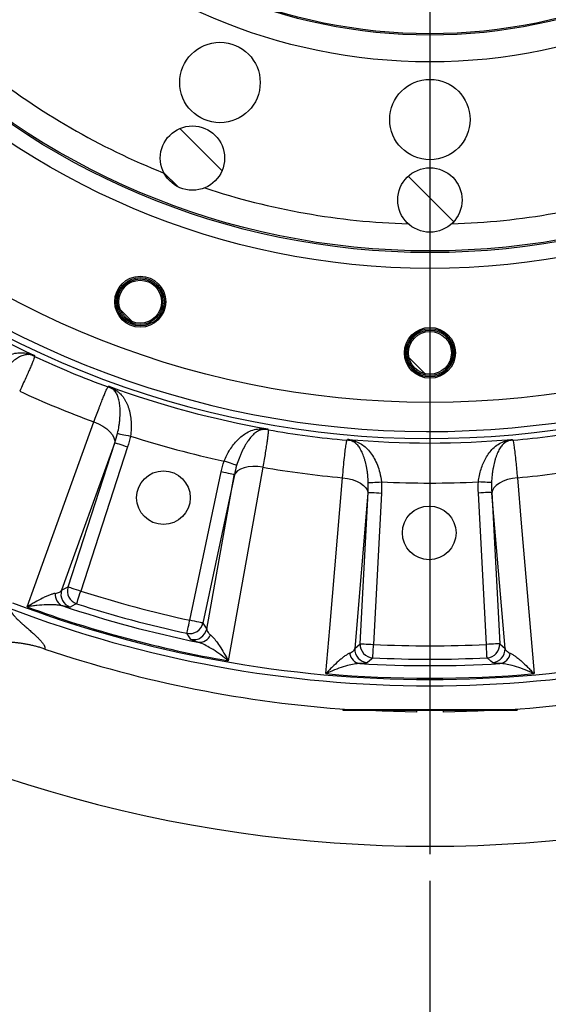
# Model space of a CAD drawing. Extents: x 0 to 8410, y 0 to 5940.
# Tile 7 of 110: x 2081 to 2476, y 2938 to 3672. Entities that reach past the tile are written whole.
import ezdxf

# ---------------------------------------------------------------- set-up
doc = ezdxf.new("R2010")
doc.units = 0
doc.header["$LTSCALE"] = 10
doc.linetypes.add('CENTERX2', pattern=[20.32, 12.7, -2.54, 2.54, -2.54])
doc.layers.get('0').update_dxf_attribs({"linetype": 'CONTINUOUS'})
doc.styles.add('SLDTEXTSTYLE0', font='TXT', dxfattribs={"width": 0.605})
doc.dimstyles.new('SLDDIMSTYLE0', dxfattribs={"dimtxt": 50, "dimasz": 50, "dimexe": 0, "dimexo": 0.0625, "dimgap": 12.5, "dimtad": 0, "dimtih": 1, "dimtoh": 1, "dimdec": 1, "dimlfac": 0.5, "dimrnd": 1e-09, "dimzin": 12, "dimtxsty": 'SLDTEXTSTYLE0', "dimblk1": 'NONE', "dimsah": 1, "dimcen": 0, "dimazin": 3, "dimtfac": 1, "dimtmove": 0, "dimatfit": 3, "dimtolj": 1, "dimtzin": 12})
doc.dimstyles.new('SLDDIMSTYLE1', dxfattribs={"dimtxt": 50, "dimasz": 50, "dimexe": 0, "dimexo": 0.0625, "dimgap": -12.5, "dimtad": 1, "dimdec": 4, "dimlfac": 5, "dimzin": 12, "dimtxsty": 'SLDTEXTSTYLE0', "dimsah": 1, "dimcen": 0.09, "dimadec": 1, "dimazin": 3, "dimtfac": 1, "dimtofl": 0, "dimtmove": 0, "dimatfit": 3, "dimtolj": 1})
doc.dimstyles.new('SLDDIMSTYLE2', dxfattribs={"dimtxt": 50, "dimasz": 50, "dimexe": 0, "dimexo": 0.0625, "dimgap": 12.5, "dimtad": 1, "dimdec": 1, "dimlfac": 0.5, "dimrnd": 1e-09, "dimzin": 12, "dimtxsty": 'SLDTEXTSTYLE0', "dimsah": 1, "dimcen": 0.09, "dimazin": 3, "dimtfac": 1, "dimtofl": 0, "dimtmove": 0, "dimatfit": 3, "dimtolj": 1, "dimtzin": 12})
doc.dimstyles.new('SLDDIMSTYLE6', dxfattribs={"dimtxt": 50, "dimasz": 50, "dimexe": 0, "dimexo": 0.0625, "dimgap": -12.5, "dimtad": 0, "dimtih": 1, "dimtoh": 1, "dimdec": 1, "dimlfac": 0.5, "dimrnd": 1e-09, "dimzin": 12, "dimtxsty": 'SLDTEXTSTYLE0', "dimsah": 1, "dimcen": 0, "dimazin": 3, "dimtfac": 1, "dimtofl": 0, "dimtmove": 0, "dimatfit": 3, "dimtolj": 1})

# ---------------------------------------------------------------- blocks, each defined once
blk = doc.blocks.new('_D')
at = {"color": 7, "linetype": 'CONTINUOUS'}
for p, q in [((1762.91, 5138.79), (3012.06, 2973.23)), ((3012.06, 2973.23), (3116.53, 2792.13)), ((3116.53, 2792.13), (3367.21, 2792.13))]:
    blk.add_line(p, q, dxfattribs=at)
blk.add_solid([(3012.06, 2973.23), (3030.55, 2926.18), (3043.54, 2933.67)], dxfattribs=at)
at = {"color": 7, "linetype": 'CONTINUOUS', "char_height": 50, "attachment_point": 1, "style": 'SLDTEXTSTYLE0'}
for s, insert in [('%%c', (3141.53, 2856.58)), ('1250', (3214.43, 2856.72))]:
    blk.add_mtext(s, dxfattribs=dict(at, insert=insert))
blk = doc.blocks.new('_NONE')
blk = doc.blocks.new('_D_1')
at = {"color": 7, "linetype": 'CONTINUOUS'}
for p, q in [((3248.9, 3345.91), (3701.1, 2973.15)), ((2387.49, 3030.16), (2387.49, 2353.62)), ((2979.56, 2571.41), (3156.43, 2654.83)), ((3156.43, 2654.83), (3189.17, 2585.43)), ((3189.17, 2585.43), (3012.29, 2502.01)), ((3012.29, 2502.01), (2979.56, 2571.41))]:
    blk.add_line(p, q, dxfattribs=at)
blk.add_arc((2387.49, 4056.01), 1687.4, 270, 320.5, dxfattribs=at)
for points in [[(3689.52, 2982.7), (3651.43, 2949.45), (3662.87, 2939.73)], [(2387.49, 2368.62), (2437.59, 2361.86), (2437.37, 2376.85)]]:
    blk.add_solid(points, dxfattribs=at)
at = {"color": 7, "linetype": 'CONTINUOUS', "insert": (3000.35, 2567.64), "char_height": 50, "attachment_point": 1, "rotation": 25.25, "style": 'SLDTEXTSTYLE0'}
blk.add_mtext('50,5°', dxfattribs=at)
blk = doc.blocks.new('_D_2')
at = {"color": 7, "linetype": 'CONTINUOUS'}
for p, q in [((2387.49, 5081.86), (2387.49, 5615.48)), ((2920.53, 5523.54), (2949.9, 5594.44)), ((2949.9, 5594.44), (3077.64, 5541.53)), ((3077.64, 5541.53), (3048.27, 5470.63)), ((3048.27, 5470.63), (2920.53, 5523.54)), ((3135.61, 4804.13), (3490.19, 5158.72))]:
    blk.add_line(p, q, dxfattribs=at)
blk.add_arc((2387.49, 4056.01), 1544.46, 45, 90, dxfattribs=at)
for points in [[(2387.49, 5600.48), (2437.36, 5592.17), (2437.6, 5607.17)], [(3479.59, 5148.11), (3448.88, 5188.28), (3438.45, 5177.5)]]:
    blk.add_solid(points, dxfattribs=at)
at = {"color": 7, "linetype": 'CONTINUOUS', "insert": (2961.07, 5576.51), "char_height": 50, "attachment_point": 1, "rotation": 337.5, "style": 'SLDTEXTSTYLE0'}
blk.add_mtext('45°', dxfattribs=at)
blk = doc.blocks.new('_D_5')
at = {"color": 7, "linetype": 'CONTINUOUS'}
for p, q in [((2387.49, 5081.86), (2387.49, 5608.37)), ((1603.98, 5488.06), (1780.85, 5571.47)), ((1780.85, 5571.47), (1813.59, 5502.07)), ((1813.59, 5502.07), (1636.72, 5418.65)), ((1636.72, 5418.65), (1603.98, 5488.06)), ((1573.42, 4727.07), (1189.65, 5043.43))]:
    blk.add_line(p, q, dxfattribs=at)
blk.add_arc((2387.49, 4056.01), 1537.35, 90, 140.5, dxfattribs=at)
for points in [[(2387.49, 5593.37), (2337.37, 5600.05), (2337.61, 5585.05)], [(1201.23, 5033.89), (1239.36, 5067.08), (1227.94, 5076.81)]]:
    blk.add_solid(points, dxfattribs=at)
at = {"color": 7, "linetype": 'CONTINUOUS', "insert": (1624.77, 5484.28), "char_height": 50, "attachment_point": 1, "rotation": 25.25, "style": 'SLDTEXTSTYLE0'}
blk.add_mtext('50,5°', dxfattribs=at)
blk = doc.blocks.new('_D_6')
at = {"color": 7, "linetype": 'CONTINUOUS'}
for p, q in [((957.49, 3530.45), (957.49, 2667.27)), ((2387.49, 3030.16), (2387.49, 2667.27)), ((2387.49, 2682.27), (957.49, 2682.27))]:
    blk.add_line(p, q, dxfattribs=at)
for points in [[(957.49, 2682.27), (1007.49, 2674.77), (1007.49, 2689.77)], [(2387.49, 2682.27), (2337.49, 2689.77), (2337.49, 2674.77)]]:
    blk.add_solid(points, dxfattribs=at)
at = {"color": 7, "linetype": 'CONTINUOUS', "insert": (1615.2, 2746.72), "char_height": 50, "attachment_point": 1, "style": 'SLDTEXTSTYLE0'}
blk.add_mtext('715', dxfattribs=at)
blk = doc.blocks.new('_D_9')
at = {"color": 7, "linetype": 'CONTINUOUS'}
for p, q in [((1567.49, 3246.01), (1567.49, 2876.26)), ((2387.49, 3030.16), (2387.49, 2876.26)), ((2387.49, 2891.26), (1567.49, 2891.26))]:
    blk.add_line(p, q, dxfattribs=at)
for points in [[(1567.49, 2891.26), (1617.49, 2883.76), (1617.49, 2898.76)], [(2387.49, 2891.26), (2337.49, 2898.76), (2337.49, 2883.76)]]:
    blk.add_solid(points, dxfattribs=at)
at = {"color": 7, "linetype": 'CONTINUOUS', "insert": (1920.19, 2955.71), "char_height": 50, "attachment_point": 1, "style": 'SLDTEXTSTYLE0'}
blk.add_mtext('410', dxfattribs=at)
blk = doc.blocks.new('_D_13')
at = {"color": 7, "linetype": 'CONTINUOUS'}
for p, q in [((2387.49, 4056.01), (3325, 3708.06)), ((3325, 3708.06), (3596.49, 3607.3)), ((3627.22, 3622.64), (3627.22, 3699.38)), ((3627.22, 3699.38), (3825.77, 3699.38)), ((3825.77, 3699.38), (3825.77, 3622.64)), ((3825.77, 3622.64), (3627.22, 3622.64)), ((3596.49, 3607.3), (3831.49, 3607.3))]:
    blk.add_line(p, q, dxfattribs=at)
blk.add_solid([(3325, 3708.06), (3369.27, 3683.63), (3374.48, 3697.7)], dxfattribs=at)
at = {"color": 7, "linetype": 'CONTINUOUS', "insert": (3644.41, 3687.1), "char_height": 50, "attachment_point": 1, "style": 'SLDTEXTSTYLE0'}
blk.add_mtext('R500', dxfattribs=at)
blk = doc.blocks.new('SW_CENTERMARKSYMBOL_0')
at = {"color": 0, "linetype": 'CONTINUOUS'}
blk.add_line((829.04, -573.19), (829.04, -1565.04), dxfattribs=at)
blk.add_arc((829.04, -559.19), 1000, 236.80214, 303.19786, dxfattribs=at)

msp = doc.modelspace()

# ---------------------------------------------------------------- hatches: boundary and pattern name
at = {"linetype": 'CONTINUOUS'}
h = msp.add_hatch(dxfattribs=at)
h.set_pattern_fill('ANSI31', scale=10, angle=90, style=0)
edge = h.paths.add_edge_path(flags=0)
edge.add_arc((2210.3197, 3569.250543), 24, 0, 360)
h = msp.add_hatch(dxfattribs=at)
h.set_pattern_fill('ANSI31', scale=10, angle=90, style=0)
edge = h.paths.add_edge_path(flags=0)
edge.add_arc((2387.486134, 3538.011321), 24, 0, 360)
h = msp.add_hatch(dxfattribs=at)
h.set_pattern_fill('ANSI31', scale=10, angle=90, style=0)
edge = h.paths.add_edge_path(flags=0)
edge.add_arc((2171.329404, 3462.125584), 16, 0, 360)
h = msp.add_hatch(dxfattribs=at)
h.set_pattern_fill('ANSI31', scale=10, angle=90, style=0)
edge = h.paths.add_edge_path(flags=0)
edge.add_arc((2387.486134, 3424.011321), 16, 0, 360)

# ---------------------------------------------------------------- linework, layer by layer
at = {"color": 8, "linetype": 'CONTINUOUS'}
for p, q in [((2152.189497, 3356.41426), (2112.673078, 3247.028054)), ((2117.463921, 3249.470951), (2152.408157, 3357.018234)), ((2161.90568, 3353.932263), (2126.961444, 3246.385039)), ((2208.293964, 3224.592032), (2231.805016, 3335.202815)), ((2241.573085, 3333.126547), (2218.062047, 3222.515763)), ((2220.989589, 3218.004765), (2241.460477, 3332.494201)), ((2341.276076, 3319.353224), (2331.417379, 3203.466655)), ((2335.412719, 3207.06624), (2341.330968, 3319.9932)), ((2341.330968, 3319.9932), (2341.276076, 3319.353224)), ((2351.303578, 3319.470526), (2345.385328, 3206.543626)), ((2429.58694, 3206.543626), (2423.668691, 3319.470526)), ((2433.696192, 3319.353224), (2433.6413, 3319.9932)), ((2433.6413, 3319.9932), (2439.55955, 3207.06624)), ((2443.55489, 3203.466655), (2433.696192, 3319.353224)), ((2112.673078, 3247.028054), (2117.463921, 3249.470951)), ((2218.062047, 3222.515763), (2220.989589, 3218.004765)), ((2331.417379, 3203.466655), (2335.412719, 3207.06624)), ((2439.55955, 3207.06624), (2443.55489, 3203.466655))]:
    msp.add_line(p, q, dxfattribs=at)
at = {"color": 7, "linetype": 'CONTINUOUS'}
for p, q in [((2322.486137, 3158.011319), (2322.486137, 3157.411338)), ((2322.486137, 3158.011319), (2452.486132, 3158.011319)), ((2452.486132, 3158.011319), (2452.486132, 3157.411338)), ((2322.486137, 3157.411338), (2452.486132, 3157.411338)), ((2377.486134, 3157.411338), (2377.486134, 3156.066896)), ((2397.486134, 3156.066896), (2397.486134, 3157.411338))]:
    msp.add_line(p, q, dxfattribs=at)
at = {"color": 8, "linetype": 'CONTINUOUS', "flags": 128}
for points in [[(2092.395876, 3422.088982), (2092.413877, 3421.815874), (2092.444841, 3421.346547)], [(2147.33607, 3398.609878), (2147.689824, 3398.919822), (2147.895668, 3399.100186)], [(2086.979811, 3234.533669), (2098.531191, 3266.50423), (2136.823688, 3372.482719)], [(2136.823688, 3372.482719), (2140.279402, 3371.030809), (2143.484567, 3369.28028), (2146.325846, 3367.293002), (2148.70276, 3365.139307), (2150.531251, 3362.895312), (2151.746665, 3360.640408), (2152.305995, 3358.454289), (2152.189497, 3356.41426)], [(2154.41287, 3363.910081), (2154.85983, 3363.819839), (2155.584772, 3363.67345), (2156.565805, 3363.475324), (2157.773275, 3363.231541), (2159.170691, 3362.949373), (2160.715838, 3362.637343), (2162.362013, 3362.304928), (2164.059479, 3361.962201)], [(2266.522009, 3367.3144), (2266.610083, 3367.055239), (2266.761464, 3366.609933)], [(2152.408157, 3357.018234), (2152.672623, 3356.932284), (2153.268729, 3356.738629), (2154.175047, 3356.444122), (2155.359049, 3356.059434), (2156.778176, 3355.598332), (2158.381466, 3355.077387), (2160.111357, 3354.515316), (2161.90568, 3353.932263)], [(2325.667002, 3358.854891), (2325.928476, 3359.245838), (2326.080621, 3359.473349)], [(2448.891648, 3359.473349), (2449.043792, 3359.245838), (2449.305267, 3358.854891)], [(2243.282874, 3340.097429), (2242.850665, 3340.242745), (2242.149655, 3340.478422), (2241.201018, 3340.797426), (2240.033407, 3341.189982), (2238.682125, 3341.644348), (2237.187986, 3342.146696), (2235.596154, 3342.681886), (2233.954717, 3343.233825)], [(2241.573085, 3333.126547), (2241.301079, 3333.184363), (2240.688, 3333.314659), (2239.755858, 3333.512785), (2238.538135, 3333.771648), (2237.078581, 3334.08189), (2235.429619, 3334.432365), (2233.650465, 3334.810557), (2231.805016, 3335.202815)], [(2262.801875, 3338.726939), (2256.820892, 3305.263819), (2236.993421, 3194.337668)], [(2262.801875, 3338.726939), (2259.083186, 3339.197399), (2255.432163, 3339.284004), (2251.97791, 3338.983657), (2248.842601, 3338.306905), (2246.137087, 3337.277831), (2243.957047, 3335.932674), (2242.37958, 3334.319116), (2241.460477, 3332.494201)], [(2309.833382, 3184.748055), (2312.716548, 3218.618991), (2322.275024, 3330.897154)], [(2322.275024, 3330.897154), (2325.98877, 3330.389144), (2329.537798, 3329.527797), (2332.7966, 3328.343631), (2335.649942, 3326.878549), (2337.996915, 3325.184228), (2339.754526, 3323.320748), (2340.860617, 3321.353854), (2341.276076, 3319.353224)], [(2341.483638, 3327.169062), (2341.938723, 3327.197553), (2342.676856, 3327.243807), (2343.675726, 3327.306332), (2344.90515, 3327.383341), (2346.327983, 3327.47245), (2347.901229, 3327.571036), (2349.577353, 3327.676), (2351.305698, 3327.784242)], [(2433.48863, 3327.169062), (2433.033545, 3327.197553), (2432.295412, 3327.243807), (2431.296543, 3327.306332), (2430.067119, 3327.383341), (2428.644285, 3327.47245), (2427.071039, 3327.571036), (2425.394916, 3327.676), (2423.666571, 3327.784242)], [(2452.697244, 3330.897154), (2448.983498, 3330.389144), (2445.43447, 3329.527797), (2442.175668, 3328.343631), (2439.322327, 3326.878549), (2436.975353, 3325.184228), (2435.217742, 3323.320748), (2434.111652, 3321.353854), (2433.696192, 3319.353224)], [(2452.697244, 3330.897154), (2455.580954, 3297.026278), (2465.138887, 3184.748055)], [(2341.330968, 3319.9932), (2341.60867, 3319.978596), (2342.23459, 3319.945814), (2343.186249, 3319.895925), (2344.429464, 3319.830777), (2345.91958, 3319.752695), (2347.603079, 3319.66448), (2349.419494, 3319.569291), (2351.303578, 3319.470526)], [(2433.6413, 3319.9932), (2433.363598, 3319.978596), (2432.737679, 3319.945814), (2431.78602, 3319.895925), (2430.542805, 3319.830777), (2429.052689, 3319.752695), (2427.369189, 3319.66448), (2425.552775, 3319.569291), (2423.668691, 3319.470526)], [(2117.463921, 3249.470951), (2117.728387, 3249.385001), (2118.324493, 3249.191345), (2119.230811, 3248.896839), (2120.414828, 3248.51215), (2121.833954, 3248.051049), (2123.43726, 3247.530104), (2125.167136, 3246.968033), (2126.961444, 3246.385039)], [(2123.902504, 3236.878754), (2123.987679, 3237.143459), (2124.179665, 3237.740101), (2124.471579, 3238.647284), (2124.85293, 3239.832343), (2125.309978, 3241.252782), (2125.826393, 3242.857577), (2126.383547, 3244.589032), (2126.961444, 3246.385039)], [(2123.902504, 3236.878754), (2122.572992, 3236.209215), (2119.069253, 3234.449627)], [(2206.189979, 3214.829923), (2206.248571, 3215.10172), (2206.380625, 3215.714456), (2206.581403, 3216.646017), (2206.843693, 3217.863025), (2207.158078, 3219.32167), (2207.513247, 3220.969619), (2207.896475, 3222.747685), (2208.293964, 3224.592032)], [(2218.062047, 3222.515763), (2217.790042, 3222.57358), (2217.176948, 3222.703876), (2216.244806, 3222.902002), (2215.027098, 3223.160865), (2213.567544, 3223.471107), (2211.918567, 3223.821582), (2210.139413, 3224.199773), (2208.293964, 3224.592032)], [(2209.161122, 3210.309567), (2208.343853, 3211.550833), (2206.189979, 3214.829923)], [(2335.412719, 3207.06624), (2335.690421, 3207.051696), (2336.31634, 3207.018913), (2337.267999, 3206.969024), (2338.511214, 3206.903876), (2340.001334, 3206.825794), (2341.68483, 3206.73752), (2343.501244, 3206.642331), (2345.385328, 3206.543626)], [(2344.891001, 3196.569564), (2344.904766, 3196.847321), (2344.93579, 3197.473289), (2344.982964, 3198.425116), (2345.044587, 3199.668528), (2345.118449, 3201.158823), (2345.201899, 3202.842595), (2345.291935, 3204.659285), (2345.385328, 3206.543626)], [(2439.55955, 3207.06624), (2439.281848, 3207.051696), (2438.655928, 3207.018913), (2437.704269, 3206.969024), (2436.461054, 3206.903876), (2434.970934, 3206.825794), (2433.287438, 3206.73752), (2431.471024, 3206.642331), (2429.58694, 3206.543626)], [(2430.081267, 3196.569564), (2430.067502, 3196.847321), (2430.036478, 3197.473289), (2429.989305, 3198.425116), (2429.927681, 3199.668528), (2429.85382, 3201.158823), (2429.77037, 3202.842595), (2429.680333, 3204.659285), (2429.58694, 3206.543626)], [(2344.891001, 3196.569564), (2343.780082, 3195.578756), (2340.851158, 3192.972244)], [(2434.12111, 3192.972244), (2433.010441, 3193.959655), (2430.081267, 3196.569564)]]:
    msp.add_lwpolyline(points, dxfattribs=at)
at = {"color": 7, "linetype": 'CONTINUOUS', "flags": 128}
for points in [[(2377.486134, 3156.066896), (2351.821665, 3156.718256), (2337.306057, 3157.411338)], [(2388.057083, 3157.411338), (2387.486134, 3157.41116), (2386.915185, 3157.411338)], [(2437.666212, 3157.411338), (2423.150603, 3156.718256), (2397.486134, 3156.066896)]]:
    msp.add_lwpolyline(points, dxfattribs=at)
at = {"color": 7, "linetype": 'CENTERX2'}
msp.add_circle((2387.486134, 4056.011321), 1250, dxfattribs=at)
at = {"color": 7, "linetype": 'CONTINUOUS'}
for centre, radius in [((2387.486134, 4056.011321), 668.928203), ((2387.486134, 4056.011321), 569), ((2387.486134, 4056.011321), 556), ((2387.486134, 4056.011321), 395), ((2230.840909, 3625.6321), 30), ((2387.486134, 3598.011321), 30), ((2210.3197, 3569.250543), 24), ((2387.486134, 3538.011321), 24), ((2171.329404, 3462.125584), 19), ((2171.329404, 3462.125584), 18), ((2171.329404, 3462.125584), 17), ((2171.329404, 3462.125584), 16), ((2387.486134, 3424.011321), 19), ((2387.486134, 3424.011321), 18), ((2387.486134, 3424.011321), 17), ((2387.486134, 3424.011321), 16), ((2188.646216, 3315.976767), 20), ((2386.956559, 3289.729275), 20)]:
    msp.add_circle(centre, radius, dxfattribs=at)
at = {"color": 8, "linetype": 'CONTINUOUS'}
for radius in [557.222742, 415, 394.002099]:
    msp.add_circle((2387.486134, 4056.011321), radius, dxfattribs=at)
for centre, radius, start, end in [((2387.486134, 4056.011321), 695.772879, 157.856529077, 142.143470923), ((2387.486134, 4056.011321), 690.566107, 157.827081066, 142.172918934), ((2387.486134, 4056.011321), 536, 231.726203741, 248.273796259), ((2387.486134, 4056.011321), 536, 251.726203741, 268.273796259), ((2387.486134, 4056.011321), 536, 271.726203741, 288.273796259), ((2387.486134, 4056.011321), 699.239438, 234.961933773, 245.038066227), ((2090.08547, 3428.759291), 6.295673, 231.8658008, 252.895662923), ((2084.069751, 3403.12576), 20.053409, 65.314368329, 78.015353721), ((2387.486134, 4056.011321), 699.891937, 245.067349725, 249.932650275), ((2387.486134, 4056.011321), 728.040547, 245.138910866, 249.861089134), ((2140.37408, 3379.804289), 20.052917, 56.983653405, 69.685016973), ((2387.486134, 4056.011321), 699.239438, 249.961933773, 260.038066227), ((2154.245971, 3402.183549), 6.296073, 242.106466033, 263.134947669), ((2262.564419, 3373.16109), 6.297392, 246.867611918, 267.891643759), ((2263.38813, 3346.846702), 20.049056, 80.313683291, 93.017462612), ((2387.486134, 4056.011321), 699.891937, 260.067349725, 264.932650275), ((2387.486134, 4056.011321), 699.891937, 275.067349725, 279.932650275), ((2387.486134, 4056.011321), 729.125279, 252.155717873, 257.844282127), ((2323.807915, 3338.880241), 20.060979, 71.986470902, 84.682666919), ((2387.486134, 4056.011321), 699.239438, 264.961933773, 275.038066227), ((2331.416543, 3364.09373), 6.294621, 257.103123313, 278.13659747), ((2443.555725, 3364.09373), 6.294621, 261.86340253, 282.896876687), ((2451.164354, 3338.880241), 20.060979, 95.317333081, 108.013529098), ((2387.486134, 4056.011321), 728.040547, 260.138910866, 264.861089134), ((2387.486134, 4056.011321), 728.040547, 275.138910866, 279.861089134), ((2387.486134, 4056.011321), 729.125279, 267.155717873, 272.844282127), ((2122.21102, 3243.962679), 10.018426, 162.183240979, 251.723749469), ((2127.001969, 3246.40573), 10.01848, 162.184268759, 251.978445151), ((2387.486134, 4056.011321), 850.510354, 252.162662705, 257.837337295), ((2117.175907, 3243.731591), 9.240844, 174.381932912, 246.839238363), ((2387.486134, 4056.011321), 880.31399, 249.159902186, 290.840098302), ((2387.486134, 4056.011321), 875.622555, 249.159048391, 290.840951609), ((2387.486134, 4056.011321), 874.716862, 249.906877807, 260.093122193), ((2387.486134, 4056.011321), 865.285296, 251.542887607, 258.457112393), ((2387.486134, 4056.011321), 860.49665, 252.162662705, 257.837337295), ((2208.269301, 3224.630181), 10.018415, 258.021184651, 347.815924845), ((2211.196805, 3220.118976), 10.018409, 258.276190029, 347.817124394), ((2215.441882, 3217.401191), 9.240695, 263.16003139, 335.61873052), ((2341.423695, 3202.974293), 10.018422, 177.183026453, 266.723855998), ((2345.419078, 3206.574091), 10.018454, 177.184255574, 266.978516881), ((2387.486134, 4056.011321), 850.510354, 267.162662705, 272.837337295), ((2429.553191, 3206.574091), 10.018454, 273.021483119, 2.815744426), ((2433.548574, 3202.974293), 10.018422, 273.276144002, 2.816973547), ((2336.619863, 3201.447845), 9.240727, 189.381629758, 261.839841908), ((2387.486134, 4056.011321), 860.49665, 267.162662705, 272.837337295), ((2438.352406, 3201.447845), 9.240727, 278.160158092, 350.618370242), ((2387.486134, 4056.011321), 865.285296, 266.542887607, 273.457112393), ((2387.486134, 4056.011321), 874.716862, 264.906877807, 275.093122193)]:
    msp.add_arc(centre, radius, start, end, dxfattribs=at)
at = {"color": 7, "linetype": 'CONTINUOUS'}
for start, end in [(251.384609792, 266.179573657), (273.820426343, 288.615390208)]:
    msp.add_arc((2387.486134, 4056.011321), 900, start, end, dxfattribs=at)
at = {"color": 8, "linetype": 'CONTINUOUS'}
for points, knots in [([(2054.705773, 3407.257976), (2055.697898, 3408.546676), (2057.683069, 3411.125275), (2061.089025, 3414.519178), (2064.655183, 3417.474387), (2068.482854, 3420.029197), (2072.462606, 3422.068983), (2076.839862, 3423.56886), (2081.311603, 3424.378066), (2084.569815, 3423.997489), (2086.197857, 3423.807325)], [0, 0, 0, 0, 0.1097426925, 0.2195874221, 0.3315583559, 0.4436041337, 0.5698637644, 0.6961927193, 0.8481955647, 1, 1, 1, 1]), ([(2088.233833, 3422.74207), (2087.066169, 3422.703072), (2084.729283, 3422.625024), (2081.50027, 3421.213488), (2078.176479, 3419.180457), (2075.008535, 3416.625318), (2071.860135, 3413.579453), (2068.789467, 3410.113612), (2065.748179, 3406.203643), (2063.852212, 3403.277217), (2062.904332, 3401.814164)], [0, 0, 0, 0, 0.1424127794, 0.2850156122, 0.4102059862, 0.5353700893, 0.6506021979, 0.7658089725, 0.8829172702, 1, 1, 1, 1]), ([(2086.197857, 3423.807325), (2088.288524, 3423.322303), (2090.391146, 3422.834508), (2092.384542, 3422.093197), (2092.395876, 3422.088982)], [0, 0, 0, 0, 0.9943144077, 1, 1, 1, 1]), ([(2092.395876, 3422.088982), (2092.387265, 3422.09137), (2091.066223, 3422.457602), (2089.645397, 3422.600301), (2088.233833, 3422.74207)], [0, 0, 0, 0, 0.0065186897, 1, 1, 1, 1]), ([(2092.444849, 3421.346557), (2092.407965, 3420.913927), (2092.132247, 3420.007847), (2091.49995, 3418.304362), (2091.358923, 3417.934755), (2091.04726, 3417.136777), (2090.876126, 3416.70718), (2090.320674, 3415.336606), (2089.897509, 3414.321501), (2088.949056, 3412.095441), (2088.423758, 3410.884466), (2087.558747, 3408.920258), (2087.257534, 3408.240838), (2086.628883, 3406.831734), (2086.300435, 3406.099822), (2084.606686, 3402.346268), (2083.087818, 3399.043431), (2081.40353, 3395.438481)], [0, 0, 0, 0, 0.25, 0.25, 0.3125, 0.3125, 0.375, 0.375, 0.5, 0.5, 0.625, 0.625, 0.6875, 0.6875, 0.75, 0.75, 1, 1, 1, 1]), ([(2136.823685, 3372.482701), (2138.181782, 3376.222712), (2139.436576, 3379.613835), (2140.880224, 3383.432561), (2141.162632, 3384.175028), (2141.714593, 3385.616717), (2141.984852, 3386.317753), (2142.770738, 3388.3412), (2143.258135, 3389.575532), (2144.162353, 3391.822811), (2144.579167, 3392.835736), (2145.151152, 3394.188142), (2145.332919, 3394.611045), (2145.678345, 3395.400044), (2145.842418, 3395.767022), (2146.609148, 3397.4406), (2147.056238, 3398.277876), (2147.336069, 3398.609869)], [0, 0, 0, 0, 0.25, 0.25, 0.3125, 0.3125, 0.375, 0.375, 0.5, 0.5, 0.625, 0.625, 0.6875, 0.6875, 0.75, 0.75, 1, 1, 1, 1]), ([(2151.300479, 3396.618964), (2150.202674, 3397.51789), (2149.097665, 3398.422714), (2147.903453, 3399.095798), (2147.895668, 3399.100186)], [0, 0, 0, 0, 0.9934813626, 1, 1, 1, 1]), ([(2147.895668, 3399.100186), (2147.906656, 3399.095162), (2149.840144, 3398.211161), (2151.671974, 3397.068642), (2153.493394, 3395.932616)], [0, 0, 0, 0, 0.0056831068, 1, 1, 1, 1]), ([(2154.412875, 3363.910063), (2154.845441, 3365.750428), (2155.200349, 3367.566108), (2155.628106, 3370.251769), (2155.7535, 3371.143899), (2155.967736, 3372.897441), (2156.056621, 3373.757919), (2156.271693, 3376.292337), (2156.3467, 3377.919478), (2156.360939, 3380.269526), (2156.349203, 3381.037709), (2156.292243, 3382.543609), (2156.246928, 3383.279566), (2156.062942, 3385.408323), (2155.876358, 3386.73406), (2155.498369, 3388.59123), (2155.355911, 3389.188301), (2155.0361, 3390.339179), (2154.858088, 3390.89471), (2154.271877, 3392.482921), (2153.814984, 3393.435087), (2152.998707, 3394.723859), (2152.704563, 3395.13017), (2152.056352, 3395.902101), (2151.703391, 3396.267345), (2151.300484, 3396.61898)], [0, 0, 0, 0, 0.125, 0.125, 0.1875, 0.1875, 0.25, 0.25, 0.375, 0.375, 0.4375, 0.4375, 0.5, 0.5, 0.625, 0.625, 0.6875, 0.6875, 0.75, 0.75, 0.875, 0.875, 0.9375, 0.9375, 1, 1, 1, 1]), ([(2153.493396, 3395.93263), (2154.072973, 3395.536125), (2154.610341, 3395.126365), (2155.628576, 3394.270177), (2156.108966, 3393.823911), (2157.483393, 3392.422283), (2158.3117, 3391.404165), (2159.452502, 3389.728517), (2159.816447, 3389.143247), (2160.503157, 3387.934323), (2160.826692, 3387.309859), (2161.741103, 3385.374439), (2162.276312, 3384.001853), (2162.969724, 3381.806239), (2163.182493, 3381.051494), (2163.569937, 3379.492598), (2163.742573, 3378.696196), (2164.19456, 3376.269888), (2164.410249, 3374.597112), (2164.597185, 3371.997434), (2164.636567, 3371.115712), (2164.66555, 3369.319417), (2164.654786, 3368.40134), (2164.542186, 3365.652742), (2164.362398, 3363.811805), (2164.059484, 3361.962184)], [0, 0, 0, 0, 0.0625, 0.0625, 0.125, 0.125, 0.25, 0.25, 0.3125, 0.3125, 0.375, 0.375, 0.5, 0.5, 0.5625, 0.5625, 0.625, 0.625, 0.75, 0.75, 0.8125, 0.8125, 0.875, 0.875, 1, 1, 1, 1]), ([(2233.954717, 3343.233825), (2234.579491, 3344.735402), (2235.829617, 3347.739945), (2238.241144, 3351.899706), (2240.920881, 3355.67722), (2243.956892, 3359.135671), (2247.273139, 3362.135892), (2251.112977, 3364.717744), (2255.222994, 3366.65655), (2258.468667, 3367.132294), (2260.090445, 3367.370011)], [0, 0, 0, 0, 0.1097429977, 0.2195875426, 0.33155803, 0.443604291, 0.5698631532, 0.6961927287, 0.8481955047, 1, 1, 1, 1]), ([(2262.332748, 3366.86798), (2261.808111, 3366.76493), (2261.320117, 3366.625182), (2260.373658, 3366.281187), (2259.916346, 3366.076711), (2258.567178, 3365.370266), (2257.697368, 3364.77584), (2256.399392, 3363.697958), (2255.96699, 3363.306027), (2255.112442, 3362.467957), (2254.689547, 3362.021385), (2253.430864, 3360.599695), (2252.604858, 3359.543097), (2251.379185, 3357.788817), (2250.971658, 3357.173582), (2250.17041, 3355.899564), (2249.775974, 3355.239967), (2248.61085, 3353.193314), (2247.858097, 3351.738848), (2246.767846, 3349.414059), (2246.411775, 3348.616541), (2245.724061, 3346.996481), (2245.391106, 3346.171194), (2244.4263, 3343.649099), (2243.828102, 3341.90639), (2243.282869, 3340.09742)], [0, 0, 0, 0, 0.0625, 0.0625, 0.125, 0.125, 0.25, 0.25, 0.3125, 0.3125, 0.375, 0.375, 0.5, 0.5, 0.5625, 0.5625, 0.625, 0.625, 0.75, 0.75, 0.8125, 0.8125, 0.875, 0.875, 1, 1, 1, 1]), ([(2260.090445, 3367.370011), (2262.235354, 3367.440674), (2264.392527, 3367.511741), (2266.509972, 3367.315515), (2266.522009, 3367.3144)], [0, 0, 0, 0, 0.9943152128, 1, 1, 1, 1]), ([(2262.332748, 3366.86798), (2263.041999, 3367.024849), (2263.745947, 3367.139436), (2265.142628, 3367.287537), (2265.836442, 3367.321027), (2266.522011, 3367.314383)], [0, 0, 0, 0, 0.5, 0.5, 1, 1, 1, 1]), ([(2266.761465, 3366.60993), (2266.83781, 3366.182496), (2266.805998, 3365.235929), (2266.636141, 3363.426838), (2266.59558, 3363.033325), (2266.501069, 3362.181873), (2266.446955, 3361.722621), (2266.26516, 3360.254986), (2266.119142, 3359.164948), (2265.779153, 3356.769261), (2265.585178, 3355.463592), (2265.258016, 3353.342431), (2265.142913, 3352.608202), (2264.900386, 3351.084405), (2264.772563, 3350.292425), (2264.108018, 3346.228395), (2263.495741, 3342.644987), (2262.801873, 3338.726947)], [0, 0, 0, 0, 0.25, 0.25, 0.3125, 0.3125, 0.375, 0.375, 0.5, 0.5, 0.625, 0.625, 0.6875, 0.6875, 0.75, 0.75, 1, 1, 1, 1]), ([(2322.275024, 3330.897154), (2322.518016, 3333.623464), (2323.011032, 3339.154992), (2323.714876, 3346.051272), (2324.375178, 3351.749826), (2324.912672, 3355.548908), (2325.347163, 3357.927216), (2325.559811, 3358.543991), (2325.667002, 3358.854891)], [0, 0, 0, 0, 0.1787390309, 0.3626513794, 0.5413513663, 0.7252164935, 0.8614890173, 1, 1, 1, 1]), ([(2332.307442, 3357.862489), (2331.283489, 3358.222619), (2330.25205, 3358.535745), (2328.17594, 3359.071951), (2327.129191, 3359.295367), (2326.080622, 3359.473343)], [0, 0, 0, 0, 0.5, 0.5, 1, 1, 1, 1]), ([(2330.011601, 3357.95789), (2329.367117, 3358.292981), (2328.716814, 3358.585859), (2327.406055, 3359.090401), (2326.74455, 3359.302322), (2326.080622, 3359.473343)], [0, 0, 0, 0, 0.5, 0.5, 1, 1, 1, 1]), ([(2341.48364, 3327.169043), (2341.425145, 3329.058656), (2341.298027, 3330.904326), (2341.016108, 3333.609188), (2340.906329, 3334.503375), (2340.659416, 3336.252615), (2340.522564, 3337.106778), (2340.074351, 3339.610504), (2339.725667, 3341.201615), (2339.131183, 3343.475273), (2338.921027, 3344.214243), (2338.476252, 3345.654089), (2338.242001, 3346.353241), (2337.513321, 3348.361843), (2336.989968, 3349.594116), (2336.144187, 3351.290173), (2335.85205, 3351.830029), (2335.245267, 3352.858918), (2334.929538, 3353.349447), (2333.952242, 3354.731818), (2333.264478, 3355.533287), (2332.142455, 3356.566876), (2331.753173, 3356.883212), (2330.927257, 3357.461071), (2330.491791, 3357.722516), (2330.011601, 3357.95789)], [0, 0, 0, 0, 0.125, 0.125, 0.1875, 0.1875, 0.25, 0.25, 0.375, 0.375, 0.4375, 0.4375, 0.5, 0.5, 0.625, 0.625, 0.6875, 0.6875, 0.75, 0.75, 0.875, 0.875, 0.9375, 0.9375, 1, 1, 1, 1]), ([(2332.307444, 3357.862474), (2333.725282, 3357.257513), (2336.562779, 3356.046814), (2340.045307, 3353.220131), (2343.264137, 3349.621965), (2346.046081, 3345.292679), (2348.36742, 3340.288328), (2350.322459, 3334.462501), (2350.961924, 3330.119186), (2351.305698, 3327.784242)], [0, 0, 0, 0, 0.1427139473, 0.2856110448, 0.4265260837, 0.5673338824, 0.7042639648, 0.8410138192, 1, 1, 1, 1]), ([(2423.666571, 3327.784242), (2423.881419, 3329.396366), (2424.311311, 3332.622088), (2425.564053, 3337.264263), (2427.174765, 3341.606659), (2429.212229, 3345.733048), (2431.638938, 3349.489368), (2434.679762, 3352.976969), (2438.147873, 3355.913531), (2441.159829, 3357.213109), (2442.664825, 3357.862474)], [0, 0, 0, 0, 0.1097435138, 0.2195873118, 0.3315588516, 0.44360512, 0.5698639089, 0.6961927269, 0.8481954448, 1, 1, 1, 1]), ([(2444.960667, 3357.95789), (2444.480579, 3357.722566), (2444.045382, 3357.461277), (2443.220205, 3356.884042), (2442.831398, 3356.568172), (2441.711043, 3355.536608), (2441.02472, 3354.737313), (2440.049948, 3353.360218), (2439.733719, 3352.869728), (2439.125198, 3351.839041), (2438.832294, 3351.298232), (2437.98446, 3349.599215), (2437.460067, 3348.364833), (2436.730199, 3346.353101), (2436.495792, 3345.653354), (2436.051586, 3344.215369), (2435.841306, 3343.47616), (2435.245596, 3341.197688), (2434.894936, 3339.597956), (2434.443534, 3337.070204), (2434.306008, 3336.207703), (2434.061031, 3334.464851), (2433.95302, 3333.58151), (2433.673855, 3330.895644), (2433.547087, 3329.057491), (2433.488629, 3327.169043)], [0, 0, 0, 0, 0.0625, 0.0625, 0.125, 0.125, 0.25, 0.25, 0.3125, 0.3125, 0.375, 0.375, 0.5, 0.5, 0.5625, 0.5625, 0.625, 0.625, 0.75, 0.75, 0.8125, 0.8125, 0.875, 0.875, 1, 1, 1, 1]), ([(2442.664827, 3357.862489), (2443.688779, 3358.222619), (2444.720218, 3358.535745), (2446.796328, 3359.071951), (2447.843077, 3359.295367), (2448.891647, 3359.473343)], [0, 0, 0, 0, 0.5, 0.5, 1, 1, 1, 1]), ([(2444.960667, 3357.95789), (2445.605151, 3358.292981), (2446.255455, 3358.585859), (2447.566214, 3359.090401), (2448.227719, 3359.302322), (2448.891647, 3359.473343)], [0, 0, 0, 0, 0.5, 0.5, 1, 1, 1, 1]), ([(2449.305267, 3358.854891), (2449.446083, 3358.41675), (2449.731794, 3357.527781), (2450.279991, 3354.10656), (2450.904763, 3349.214534), (2451.532607, 3343.407147), (2452.137618, 3337.215919), (2452.509698, 3333.014751), (2452.697244, 3330.897154)], [0, 0, 0, 0, 0.1789724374, 0.3631272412, 0.5421681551, 0.7264063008, 0.862095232, 1, 1, 1, 1]), ([(2107.979454, 3244.63624), (2108.612828, 3244.735383), (2109.1819, 3244.865142), (2110.198302, 3245.176411), (2110.642565, 3245.356819), (2111.802575, 3245.963744), (2112.348317, 3246.454794), (2112.673077, 3247.028064)], [0, 0, 0, 0, 0.25, 0.25, 0.5, 0.5, 1, 1, 1, 1]), ([(2107.979454, 3244.63624), (2107.333639, 3244.53515), (2106.636379, 3244.36581), (2105.165854, 3243.927131), (2104.392238, 3243.657323), (2102.782264, 3243.035965), (2101.945777, 3242.684244), (2100.217532, 3241.909569), (2099.330768, 3241.488718), (2096.631959, 3240.149162), (2094.772748, 3239.150393), (2091.9053, 3237.51757), (2090.936212, 3236.950538), (2089.46285, 3236.066535), (2088.968963, 3235.766591), (2088.225311, 3235.309623), (2087.97689, 3235.156085), (2087.478973, 3234.846579), (2087.227376, 3234.689295), (2086.979813, 3234.533664)], [0, 0, 0, 0, 0.125, 0.125, 0.25, 0.25, 0.375, 0.375, 0.5, 0.5, 0.75, 0.75, 0.875, 0.875, 0.9375, 0.9375, 0.96875, 0.96875, 1, 1, 1, 1]), ([(2074.304658, 3233.290198), (2074.308188, 3233.214016), (2074.315284, 3233.06086), (2074.349815, 3232.820977), (2074.401825, 3232.572206), (2074.473096, 3232.313885), (2074.563168, 3232.0462), (2074.672191, 3231.769108), (2074.800151, 3231.482629), (2074.947079, 3231.186768), (2075.112996, 3230.881537), (2075.297925, 3230.566946), (2075.501891, 3230.243007), (2075.72492, 3229.909735), (2075.967036, 3229.567145), (2076.228266, 3229.215253), (2076.508639, 3228.854078), (2076.808183, 3228.483637), (2077.126922, 3228.103953), (2077.464906, 3227.715042), (2077.822094, 3227.316951), (2078.356882, 3226.738646), (2079.119588, 3225.948147), (2080.163191, 3224.91328), (2081.344388, 3223.785607), (2082.502055, 3222.711369), (2083.843071, 3221.506153), (2085.535144, 3220.000959), (2087.382713, 3218.376386), (2089.096434, 3216.870511), (2090.396116, 3215.714557), (2091.603391, 3214.628311), (2092.71616, 3213.611885), (2093.734273, 3212.664778), (2094.657227, 3211.786651), (2095.484408, 3210.977246), (2096.216143, 3210.236041), (2096.975902, 3209.429612), (2097.740805, 3208.560656), (2098.487685, 3207.631867), (2099.103377, 3206.767218), (2099.541974, 3206.047095), (2099.837107, 3205.450761), (2100.027402, 3204.956025), (2100.159804, 3204.472508), (2100.232255, 3204.000838), (2100.249827, 3203.539269), (2100.212484, 3203.245234), (2100.193644, 3203.09689)], [0, 0, 0, 0, 0.0105252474, 0.0211600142, 0.0319050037, 0.042760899, 0.0537283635, 0.0648080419, 0.0760005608, 0.087306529, 0.0987265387, 0.1102611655, 0.1219109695, 0.1336764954, 0.1455582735, 0.1575568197, 0.1696726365, 0.181906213, 0.1942580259, 0.2067285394, 0.2193182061, 0.2320274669, 0.2608595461, 0.2918699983, 0.325061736, 0.3604372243, 0.3855316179, 0.4285147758, 0.489389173, 0.5246593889, 0.5582487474, 0.590157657, 0.6203866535, 0.6489364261, 0.6758078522, 0.7010020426, 0.7245204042, 0.7463647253, 0.7795903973, 0.8118594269, 0.8431795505, 0.8735592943, 0.8936707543, 0.9141618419, 0.9350365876, 0.9562988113, 0.977952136, 1, 1, 1, 1]), ([(2113.541379, 3235.235521), (2112.697064, 3235.462013), (2111.792441, 3235.635373), (2109.894795, 3235.904768), (2108.90135, 3236.000428), (2106.842008, 3236.128847), (2105.775956, 3236.16147), (2103.58047, 3236.172105), (2102.457258, 3236.149927), (2099.047229, 3236.012639), (2096.709142, 3235.827798), (2093.118277, 3235.431403), (2091.90718, 3235.279135), (2090.069605, 3235.021052), (2089.454221, 3234.93015), (2088.528502, 3234.786766), (2088.219406, 3234.737788), (2087.600167, 3234.637464), (2087.287446, 3234.585684), (2086.979813, 3234.533664)], [0, 0, 0, 0, 0.125, 0.125, 0.25, 0.25, 0.375, 0.375, 0.5, 0.5, 0.75, 0.75, 0.875, 0.875, 0.9375, 0.9375, 0.96875, 0.96875, 1, 1, 1, 1]), ([(2119.069259, 3234.44962), (2118.848017, 3234.33873), (2118.279191, 3234.345936), (2116.908998, 3234.535638), (2116.364999, 3234.629106), (2115.087332, 3234.882868), (2114.359145, 3235.042153), (2113.541379, 3235.235521)], [0, 0, 0, 0, 0.5, 0.5, 0.75, 0.75, 1, 1, 1, 1]), ([(2220.989589, 3218.004765), (2221.017695, 3217.701293), (2221.093052, 3216.88762), (2221.848252, 3215.425321), (2223.182969, 3214.204459), (2223.85848, 3213.58657)], [0, 0, 0, 0, 0.2270659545, 0.608811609, 1, 1, 1, 1]), ([(2214.341351, 3208.22625), (2212.729647, 3208.70967), (2211.524444, 3209.122346), (2210.235783, 3209.644477), (2209.894413, 3209.802128), (2209.389895, 3210.083595), (2209.229235, 3210.206192), (2209.161116, 3210.309579)], [0, 0, 0, 0, 0.5, 0.5, 0.75, 0.75, 1, 1, 1, 1]), ([(2223.85848, 3213.58657), (2224.669864, 3212.828546), (2226.295141, 3211.310153), (2229.112503, 3207.57277), (2232.177559, 3202.925984), (2234.880363, 3198.268773), (2236.476053, 3195.315759), (2236.986537, 3194.350682), (2236.993421, 3194.337668)], [0, 0, 0, 0, 0.1958710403, 0.3923477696, 0.637997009, 0.8838512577, 0.998433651, 1, 1, 1, 1]), ([(2236.993421, 3194.337668), (2236.981371, 3194.347623), (2236.084397, 3195.088651), (2233.280274, 3197.347956), (2228.556303, 3200.852174), (2223.250263, 3204.236002), (2218.420213, 3206.85341), (2215.699552, 3207.769123), (2214.341347, 3208.226265)], [0, 0, 0, 0, 0.0015586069, 0.1160195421, 0.3619096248, 0.607599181, 0.8041060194, 1, 1, 1, 1]), ([(2327.502737, 3199.941523), (2328.08887, 3200.201217), (2328.604966, 3200.473842), (2329.506173, 3201.037569), (2329.888605, 3201.326813), (2330.852005, 3202.21329), (2331.252058, 3202.828856), (2331.417379, 3203.466647)], [0, 0, 0, 0, 0.25, 0.25, 0.5, 0.5, 1, 1, 1, 1]), ([(2443.55489, 3203.466647), (2443.720299, 3202.828517), (2444.127308, 3202.204366), (2445.416569, 3201.022967), (2446.295671, 3200.461618), (2447.469532, 3199.941523)], [0, 0, 0, 0, 0.5, 0.5, 1, 1, 1, 1]), ([(2327.502737, 3199.941523), (2326.905091, 3199.676728), (2326.275418, 3199.332695), (2324.968539, 3198.528364), (2324.291115, 3198.067522), (2322.896818, 3197.050645), (2322.179866, 3196.49441), (2320.71101, 3195.298828), (2319.963387, 3194.662806), (2317.70324, 3192.670391), (2316.16588, 3191.224455), (2313.818744, 3188.905119), (2313.029436, 3188.10659), (2311.835074, 3186.871374), (2311.435646, 3186.453823), (2310.835606, 3185.819955), (2310.635388, 3185.607352), (2310.234543, 3185.179522), (2310.032228, 3184.962479), (2309.83338, 3184.748077)], [0, 0, 0, 0, 0.125, 0.125, 0.25, 0.25, 0.375, 0.375, 0.5, 0.5, 0.75, 0.75, 0.875, 0.875, 0.9375, 0.9375, 0.96875, 0.96875, 1, 1, 1, 1]), ([(2447.469532, 3199.941523), (2448.067177, 3199.676728), (2448.69685, 3199.332695), (2450.00373, 3198.528364), (2450.681154, 3198.067522), (2452.07545, 3197.050645), (2452.792402, 3196.49441), (2454.261259, 3195.298828), (2455.008882, 3194.662806), (2457.269028, 3192.670391), (2458.806388, 3191.224455), (2461.153524, 3188.905119), (2461.942833, 3188.10659), (2463.137195, 3186.871374), (2463.536622, 3186.453823), (2464.136662, 3185.819955), (2464.33688, 3185.607352), (2464.737725, 3185.179522), (2464.940041, 3184.962479), (2465.138888, 3184.748077)], [0, 0, 0, 0, 0.125, 0.125, 0.25, 0.25, 0.375, 0.375, 0.5, 0.5, 0.75, 0.75, 0.875, 0.875, 0.9375, 0.9375, 0.96875, 0.96875, 1, 1, 1, 1]), ([(2335.308228, 3192.300679), (2333.877985, 3192.210644), (2331.013027, 3192.030292), (2325.670156, 3190.752148), (2319.668941, 3188.857308), (2314.199601, 3186.693599), (2310.905318, 3185.239449), (2309.8476, 3184.754573), (2309.833382, 3184.748055)], [0, 0, 0, 0, 0.1958937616, 0.392400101, 0.6380902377, 0.8839795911, 0.9984404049, 1, 1, 1, 1]), ([(2340.851158, 3192.972244), (2340.584385, 3192.855651), (2340.042249, 3192.61871), (2337.947878, 3192.402299), (2336.016786, 3192.327957), (2335.308228, 3192.300679)], [0, 0, 0, 0, 0.3801651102, 0.7725698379, 1, 1, 1, 1]), ([(2439.66404, 3192.300679), (2438.523742, 3192.351246), (2436.20195, 3192.454208), (2434.607028, 3192.707739), (2434.250462, 3192.901833), (2434.12111, 3192.972244)], [0, 0, 0, 0, 0.38080894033, 0.77537529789, 1, 1, 1, 1]), ([(2465.138887, 3184.748055), (2465.124668, 3184.754573), (2464.06695, 3185.239449), (2460.772668, 3186.693599), (2455.303328, 3188.857308), (2449.302113, 3190.752148), (2443.959241, 3192.030292), (2441.094283, 3192.210644), (2439.66404, 3192.300679)], [0, 0, 0, 0, 0.0015595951, 0.1160204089, 0.3619097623, 0.607599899, 0.8041062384, 1, 1, 1, 1])]:
    msp.add_open_spline(points, degree=3, knots=knots, dxfattribs=at)
for points in [[(2152.408151, 3357.018218), (2153.168874, 3359.290979), (2153.864816, 3361.578331), (2154.412875, 3363.910063)], [(2152.408151, 3357.018218), (2152.335677, 3356.818473), (2152.262794, 3356.617165), (2152.1895, 3356.414279)], [(2164.059484, 3361.962184), (2163.509891, 3359.240398), (2162.763208, 3356.571475), (2161.905682, 3353.932283)], [(2231.805017, 3335.202813), (2232.381974, 3337.917183), (2233.069789, 3340.601879), (2233.954721, 3343.233812)], [(2243.282869, 3340.09742), (2242.591636, 3337.804051), (2242.050663, 3335.475175), (2241.573088, 3333.126545)], [(2241.460475, 3332.494193), (2241.498429, 3332.706459), (2241.535966, 3332.91724), (2241.573088, 3333.126545)], [(2341.330968, 3319.993198), (2341.477535, 3322.385397), (2341.557752, 3324.774924), (2341.48364, 3327.169043)], [(2351.305699, 3327.784242), (2351.479281, 3325.01296), (2351.448809, 3322.24173), (2351.303576, 3319.470529)], [(2423.668692, 3319.470529), (2423.52346, 3322.24173), (2423.492987, 3325.01296), (2423.66657, 3327.784242)], [(2433.488629, 3327.169043), (2433.414516, 3324.774924), (2433.494733, 3322.385397), (2433.6413, 3319.993198)]]:
    msp.add_open_spline(points, degree=3, dxfattribs=at)
at = {"color": 7, "linetype": 'CONTINUOUS'}
msp.add_open_spline([(2100.193624, 3203.09683), (2099.736743, 3203.248635), (2098.823741, 3203.551991), (2097.447214, 3203.981798), (2096.067129, 3204.392589), (2094.68289, 3204.782595), (2093.294655, 3205.152289), (2091.902383, 3205.501543), (2090.506084, 3205.830393), (2089.105757, 3206.138829), (2087.701402, 3206.426852), (2086.29302, 3206.694463), (2084.880609, 3206.941661), (2083.464171, 3207.168447), (2082.043706, 3207.374821), (2080.619214, 3207.560782), (2079.190694, 3207.726331), (2077.75815, 3207.871467), (2076.321569, 3207.99619), (2073.203192, 3208.221998), (2068.400469, 3208.380914), (2061.923257, 3208.172387), (2055.472551, 3207.540351), (2050.498727, 3206.722724), (2046.97977, 3205.989485), (2044.893363, 3205.50735), (2042.820521, 3204.984853), (2041.449828, 3204.599434), (2040.764937, 3204.406853)], degree=3, knots=[0, 0, 0, 0, 0.0239293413, 0.0478188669, 0.0716734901, 0.095498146, 0.1192977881, 0.1430773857, 0.1668419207, 0.1905963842, 0.2143457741, 0.2380950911, 0.2618493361, 0.285613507, 0.3093925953, 0.333191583, 0.35701544, 0.3808691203, 0.4047575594, 0.4286856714, 0.5362705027, 0.6434149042, 0.7505756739, 0.8582094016, 0.8937598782, 0.9292310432, 0.9646390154, 1, 1, 1, 1], dxfattribs=at)

# ---------------------------------------------------------------- block references
msp.add_blockref('SW_CENTERMARKSYMBOL_0', (1558.448562, 4615.204224), dxfattribs=at)

# ---------------------------------------------------------------- dimensions: what is measured, and where the dimension line sits
for base, line1, line2, picture, middle in [((2978.526819, 5482.909757), ((2387.486134, 5061.859707), (2387.486134, 3050.162934)), ((3121.462973, 4789.98816), (3067.722858, 4736.248044)), '_D_2', (2978.526819, 5482.909757)), ((1731.698638, 5446.479772), ((2387.486134, 5061.859707), (2387.486134, 3050.162934)), ((1588.85469, 4714.352279), (1642.868411, 4669.826803)), '_D_5', (1731.698638, 5446.479772)), ((3107.276613, 2529.837129), ((2387.486134, 3050.162934), (2387.486134, 5061.859707)), ((3233.469592, 3358.636374), (3096.911238, 3471.206395)), '_D_1', (3107.276613, 2529.837129))]:
    dim = msp.add_angular_dim_2l(base=base, line1=line1, line2=line2, dimstyle='SLDDIMSTYLE1', dxfattribs=at)
    dim.commit()
    dim.dimension.update_dxf_attribs({"geometry": picture, "text_midpoint": middle, "dimtype": 162})
dim = msp.add_diameter_dim_2p(p1=(1762.911246, 5138.788402), p2=(3012.061023, 2973.234239), dimstyle='SLDDIMSTYLE0', dxfattribs=at)
dim.commit()
dim.dimension.update_dxf_attribs({"geometry": '_D', "text_midpoint": (3254.36666, 2831.711077), "dimtype": 163})
dim = msp.add_radius_dim(center=(2387.486134, 4056.011321), mpoint=(3324.999361, 3708.061683), dimstyle='SLDDIMSTYLE6', dxfattribs=at)
dim.commit()
dim.dimension.update_dxf_attribs({"geometry": '_D_13', "text_midpoint": (3726.494955, 3661.011321), "dimtype": 164})
for base, p2, picture, middle in [((957.488775, 2682.270667), (957.488775, 3550.450011), '_D_6', (1672.487455, 2682.270667)), ((1567.486134, 2891.257262), (1567.486134, 3266.011321), '_D_9', (1977.486134, 2891.257262))]:
    dim = msp.add_linear_dim(base=base, p1=(2387.486134, 3050.162934), p2=p2, dimstyle='SLDDIMSTYLE2', dxfattribs=at)
    dim.commit()
    dim.dimension.update_dxf_attribs({"geometry": picture, "text_midpoint": middle, "dimtype": 160})

doc.saveas('drawing.dxf')
